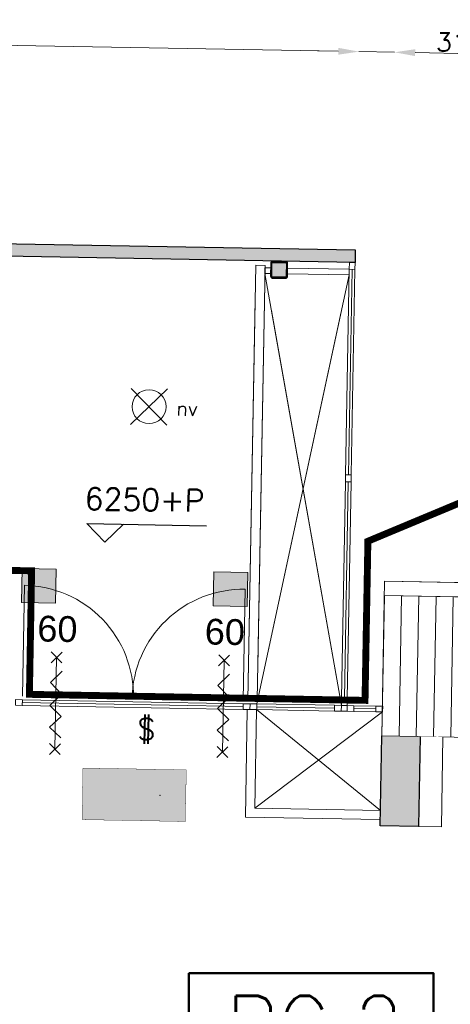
# Model space of a CAD drawing. Header units: millimetres. Extents: x -13022 to 1371524, y -38729 to 632593.
# Tile 201 of 256: x 1005375 to 1009128, y 14299 to 22890. Entities that reach past the tile are written whole.
import ezdxf

# ---------------------------------------------------------------- set-up
doc = ezdxf.new("R2010")
doc.units = ezdxf.units.MM
doc.header["$LTSCALE"] = 35
doc.set_wipeout_variables(frame=1)
for name, pattern in [('AI9-LType1', [1.69333, 0.846665, -0.846665]), ('DASHED', [200, 100, -100]), ('DIVIDE', [1250, 862.5, -112.5, 25, -112.5, 25, -112.5])]:
    doc.linetypes.add(name, pattern=pattern)
for name, color, linetype, lineweight in [('A LIJN 4', 4, 'Continuous', 50), ('A OPMER', 10, 'Continuous', 50), ('Al65----_beveiliging-inst', 92, 'Continuous', 9), ('B6 TEKST', 7, 'Continuous', 25), ('B95 tekst', 7, 'Continuous', 25), ('brandveiligheid voorzieningen', 10, 'Continuous', 9)]:
    doc.layers.add(name, color=color, linetype=linetype, lineweight=lineweight)
for name, color, linetype in [('LAYER102', 1, 'Continuous'), ('LAYER111', 7, 'Continuous'), ('LAYER22', 7, 'Continuous'), ('LAYER27', 7, 'Continuous'), ('LAYER28', 7, 'Continuous'), ('LAYER30', 7, 'Continuous'), ('LAYER31', 7, 'Continuous'), ('LAYER32', 1, 'Continuous')]:
    doc.layers.add(name, color=color, linetype=linetype)
doc.styles.add('Algemeen', font='simplex.shx', dxfattribs={"height": 2.5})
doc.styles.add('SIMPLEX', font='SIMPLEX.SHX', dxfattribs={"width": 0.75})
doc.styles.get("Standard").update_dxf_attribs({"font": 'simplex.shx'})
doc.dimstyles.new('~R----C~', dxfattribs={"dimtxt": 162, "dimasz": 180, "dimexe": 0.18, "dimexo": 0.0625, "dimgap": 16.2, "dimtad": 1, "dimdec": 0, "dimzin": 0, "dimdsep": 46, "dimtxsty": 'Standard', "dimcen": 0.09, "dimse1": 1, "dimse2": 1, "dimclrd": 7, "dimadec": 0, "dimazin": 0, "dimtfac": 1, "dimtdec": 4, "dimtmove": 0, "dimatfit": 3, "dimfxl": 1, "dimtolj": 1, "dimtzin": 0, "dimlwd": 13, "dimarcsym": 0})

# ---------------------------------------------------------------- blocks, each defined once
blk = doc.blocks.new('*D141')
at = {"layer": 'Defpoints', "color": 0, "linetype": 'Continuous', "transparency": 16777216}
for p in [(1008300, 20881.2), (1084428.7, 19510.7), (1083437.1, 18951.9)]:
    blk.add_point(p, dxfattribs=at)
at = {"layer": 'LAYER102', "color": 7, "linetype": 'Continuous', "lineweight": 13, "transparency": 16777216}
blk.add_line((1084421.5, 19114.2), (1084425.4, 19330.7), dxfattribs=at)
at = {"layer": 'LAYER102', "color": 7, "linetype": 'Continuous', "transparency": 16777216}
for points in [[(1084395.4, 19331.3), (1084455.4, 19330.2), (1084428.7, 19510.7)], [(1084391.5, 19114.7), (1084451.5, 19113.6), (1084418.3, 18934.2)]]:
    blk.add_solid(points, dxfattribs=at)
at = {"layer": 'LAYER102', "color": 0, "linetype": 'Continuous', "transparency": 16777216, "insert": (1084326.3, 19224.2), "char_height": 162, "attachment_point": 5, "rotation": 88.96863}
blk.add_mtext('\\A1;577', dxfattribs=at)
blk = doc.blocks.new('*D144')
at = {"layer": 'Defpoints', "color": 0, "linetype": 'Continuous', "transparency": 16777216}
for p in [(1008331.2, 22611.5), (1000260.1, 21025.9), (1008300, 20881.2)]:
    blk.add_point(p, dxfattribs=at)
at = {"layer": 'LAYER102', "color": 7, "linetype": 'Continuous', "lineweight": 13, "transparency": 16777216}
blk.add_line((1000471.2, 22753), (1008151.2, 22614.7), dxfattribs=at)
at = {"layer": 'LAYER102', "color": 7, "linetype": 'Continuous', "transparency": 16777216}
for points in [[(1000471.8, 22783), (1000470.7, 22723), (1000291.3, 22756.2)], [(1008151.7, 22644.7), (1008150.6, 22584.8), (1008331.2, 22611.5)]]:
    blk.add_solid(points, dxfattribs=at)
at = {"layer": 'LAYER102', "color": 0, "linetype": 'Continuous', "transparency": 16777216, "insert": (1004313, 22781.1), "char_height": 162, "attachment_point": 5, "rotation": 358.96863}
blk.add_mtext('\\A1;8041', dxfattribs=at)
blk = doc.blocks.new('*D145')
at = {"layer": 'Defpoints', "color": 0, "linetype": 'Continuous', "transparency": 16777216}
for p in [(1008641.5, 22605.9), (1008300, 20881.2), (1008558.3, 17987.6)]:
    blk.add_point(p, dxfattribs=at)
at = {"layer": 'LAYER102', "color": 7, "linetype": 'Continuous', "lineweight": 13, "transparency": 16777216}
for p, q in [((1008151.2, 22614.7), (1007971.2, 22618)), ((1008331.2, 22611.5), (1008641.5, 22605.9)), ((1008821.5, 22602.7), (1009419.5, 22591.9))]:
    blk.add_line(p, q, dxfattribs=at)
at = {"layer": 'LAYER102', "color": 7, "linetype": 'Continuous', "transparency": 16777216}
for points in [[(1008151.7, 22644.7), (1008150.6, 22584.8), (1008331.2, 22611.5)], [(1008822, 22632.7), (1008820.9, 22572.7), (1008641.5, 22605.9)]]:
    blk.add_solid(points, dxfattribs=at)
at = {"layer": 'LAYER102', "color": 0, "linetype": 'Continuous', "transparency": 16777216, "insert": (1009212.2, 22692.9), "char_height": 162, "attachment_point": 5, "rotation": 358.96863}
blk.add_mtext('\\A1;310', dxfattribs=at)
blk = doc.blocks.new('*D146')
at = {"layer": 'Defpoints', "color": 0, "linetype": 'Continuous', "transparency": 16777216}
for p in [(1028353, 22251.1), (1008558.3, 17987.6), (1028245.7, 16286.9)]:
    blk.add_point(p, dxfattribs=at)
at = {"layer": 'LAYER102', "color": 7, "linetype": 'Continuous', "lineweight": 13, "transparency": 16777216}
blk.add_line((1008821.5, 22602.7), (1028173.1, 22254.3), dxfattribs=at)
at = {"layer": 'LAYER102', "color": 7, "linetype": 'Continuous', "transparency": 16777216}
for points in [[(1008822, 22632.7), (1008820.9, 22572.7), (1008641.5, 22605.9)], [(1028173.6, 22284.3), (1028172.5, 22224.3), (1028353, 22251.1)]]:
    blk.add_solid(points, dxfattribs=at)
at = {"layer": 'LAYER102', "color": 0, "linetype": 'Continuous', "transparency": 16777216, "insert": (1018499, 22525.7), "char_height": 162, "attachment_point": 5, "rotation": 358.96863}
blk.add_mtext('\\A1;19715', dxfattribs=at)
blk = doc.blocks.new('Panieksluiting')
at = {"layer": 'brandveiligheid voorzieningen', "lineweight": 0, "style": 'Algemeen'}
blk.add_text('$', height=3.09, dxfattribs=at).set_placement((158.43, -91.61))
blk = doc.blocks.new('Vluchtrichting rechtdoor of naar beneden')
at = {"layer": 'Al65----_beveiliging-inst', "linetype": 'Continuous', "true_color": 0xffffff}
h = blk.add_hatch(color=7, dxfattribs=at)
edge = h.paths.add_edge_path()
edge.add_arc((-2.1449, 5.962), 0.7575, 92.128042, 178.185477)
edge.add_arc((-2.1628, 5.9872), 0.7392, 180.090101, 191.562583)
edge.add_line((-2.887, 5.839), (-4.652, 5.839))
edge.add_line((-4.652, 5.839), (-5.698, 4.787))
edge.add_line((-5.698, 4.787), (-5.285, 4.372))
edge.add_line((-5.285, 4.372), (-4.41, 5.253))
edge.add_line((-4.41, 5.253), (-3.544, 5.253))
edge.add_line((-3.544, 5.253), (-5.527, 3.346))
edge.add_line((-5.527, 3.346), (-6.694, 3.346))
edge.add_line((-6.694, 3.346), (-6.694, 2.613))
edge.add_line((-6.694, 2.613), (-4.496, 2.613))
edge.add_line((-4.496, 2.613), (-4.136, 2.974))
edge.add_line((-4.136, 2.974), (-3.193, 2.026))
edge.add_line((-3.193, 2.026), (-3.193, 0.852))
edge.add_line((-3.193, 0.852), (-2.464, 0.852))
edge.add_line((-2.464, 0.852), (-2.464, 2.33))
edge.add_line((-2.464, 2.33), (-3.621, 3.493))
edge.add_line((-3.621, 3.493), (-3.192, 3.923))
edge.add_line((-3.192, 3.923), (-2.428, 3.154))
edge.add_line((-2.428, 3.154), (-2.033, 3.552))
edge.add_line((-2.033, 3.552), (-2.797, 4.321))
edge.add_line((-2.797, 4.321), (-2.317, 4.803))
edge.add_line((-2.317, 4.803), (-2.317, 5.267))
edge.add_line((-2.317, 5.267), (-2.173, 5.253))
edge.add_arc((-2.2013, 6.0112), 0.7587, 272.13837, 358.096609)
edge.add_arc((-2.2036, 5.9585), 0.7611, 2.072152, 87.692869)
for points in [[(1.1805, 2.889), (1.1805, 5.804), (0.5775, 5.804), (0.5775, 2.889), (-0.571, 2.889), (0.879, 1.421), (2.334, 2.889)], [(3.808, 1.106), (6.433, 1.106), (6.433, 6.344), (3.808, 6.344)]]:
    blk.add_hatch(color=7, dxfattribs=at).paths.add_polyline_path(points)
at = {"layer": 'Al65----_beveiliging-inst', "color": 7, "true_color": 0xffffff, "const_width": 0.05}
blk.add_lwpolyline([(-7.5, 0), (7.5, 0), (7.5, 7.5), (-7.5, 7.5)], close=True, dxfattribs=at)
at = {"layer": 'Al65----_beveiliging-inst', "color": 255}
blk.add_point((3.75, 3.75), dxfattribs=at)
at = {"layer": 'Al65----_beveiliging-inst', "color": 7, "true_color": 0xffffff}
blk.add_solid([(-7.5, 0), (7.5, 0), (-7.5, 7.5), (7.5, 7.5)], dxfattribs=at)
at = {"layer": 'Al65----_beveiliging-inst', "color": 92}
blk.add_solid([(-7.25, 0.25), (7.25, 0.25), (-7.25, 7.25), (7.25, 7.25)], dxfattribs=at)
blk = doc.blocks.new('Kleefmagneet')
at = {"layer": 'Al65----_beveiliging-inst', "linetype": 'Continuous'}
blk.add_hatch(color=92, dxfattribs=at).paths.add_polyline_path([(76.19, -67.42), (71.25, -67.42), (71.25, -72.36), (76.19, -72.36)])
at = {"layer": 'Al65----_beveiliging-inst', "color": 92, "linetype": 'Continuous'}
blk.add_lwpolyline([(71.25, -72.36), (76.19, -72.36), (76.19, -67.42), (71.25, -67.42)], close=True, dxfattribs=at)
blk = doc.blocks.new('Noodverlichting')
at = {"layer": 'Al65----_beveiliging-inst', "color": 92}
for p, q in [((164, -62.36), (158.75, -57.12)), ((158.75, -62.36), (164, -57.12))]:
    blk.add_line(p, q, dxfattribs=at)
blk.add_circle((161.38, -59.74), 2.47, dxfattribs=at)
at = {"layer": 'Al65----_beveiliging-inst', "color": 7, "style": 'Algemeen'}
blk.add_text('nv', height=2.063, dxfattribs=at).set_placement((165.33, -60.96))

msp = doc.modelspace()

# ---------------------------------------------------------------- hatches: boundary and pattern name
at = {"layer": 'LAYER111', "linetype": 'Continuous', "lineweight": 5}
msp.add_hatch(color=254, dxfattribs=at).paths.add_polyline_path([(1007576.663, 20646.162, -0.4147285), (1007571.753, 20651.251), (1007573.841, 20767.232, -0.41387036), (1007578.931, 20772.141), (1007694.912, 20770.053, -0.41347007), (1007699.821, 20764.964), (1007697.733, 20648.983, -0.41392758), (1007692.644, 20644.074)], flags=0)
at = {"layer": 'LAYER27', "linetype": 'Continuous', "lineweight": 13}
h = msp.add_hatch(dxfattribs=at)
h.set_pattern_fill("~A--G'+~", angle=-1.0313675, style=0, pattern_type=0)
h.set_pattern_definition([(88.9686, (1008531.33, 16641.81), (-149.9757, 2.7), [])])
h.paths.add_polyline_path([(1008531.302, 16641.814), (1008553.34, 17865.913), (1028267.708, 17511.001), (1028245.67, 16286.902)], flags=0)

# ---------------------------------------------------------------- linework, layer by layer
at = {"layer": 'A LIJN 4', "ltscale": 0.1}
msp.add_lwpolyline([(1006848.613, 14571.466), (1008980.774, 14571.466), (1008980.774, 13706.475), (1006848.613, 13706.475)], close=True, dxfattribs=at)
at = {"layer": 'Al65----_beveiliging-inst', "color": 92, "linetype": 'AI9-LType1', "lineweight": 0, "ltscale": 0.1, "const_width": 60, "flags": 128}
msp.add_lwpolyline([(999201.409, 18910.773), (1000085.308, 18178.783), (1005479.229, 18081.678), (1005459.826, 17003.854), (1008384.541, 16951.201), (1008409.539, 18339.744), (1009789.599, 18916.504)], dxfattribs=at)
at = {"layer": 'B95 tekst'}
for p, q in [((1005960.069, 18494.009), (1007001.784, 18475.256)), ((1005960.069, 18494.009), (1006117.165, 18331.154)), ((1006280.02, 18488.249), (1006117.165, 18331.154))]:
    msp.add_line(p, q, dxfattribs=at)
at = {"layer": 'LAYER22', "color": 7, "linetype": 'Continuous', "lineweight": 18}
for points in [[(1008531.302, 16641.814), (1008555.589, 17990.892), (1028269.958, 17635.981), (1028245.67, 16286.902)], [(1008553.34, 17865.913), (1028267.708, 17511.001)]]:
    msp.add_lwpolyline(points, dxfattribs=at)
at = {"layer": 'LAYER22', "color": 7, "linetype": 'DASHED', "lineweight": 18}
msp.add_lwpolyline([(1008553.34, 17865.913), (1028267.708, 17511.001)], dxfattribs=at)
at = {"layer": 'LAYER22', "color": 7, "linetype": 'DIVIDE', "lineweight": 18}
msp.add_lwpolyline([(1008531.302, 16641.814), (1028245.67, 16286.902)], dxfattribs=at)
at = {"layer": 'LAYER28', "color": 7, "linetype": 'Continuous', "lineweight": 18}
for points in [[(1007444.016, 16951.638), (1007364.029, 16953.078), (1007433.464, 20747.506), (1007512.951, 20746.075)], [(1007358.124, 16871.648), (1007341.789, 15933.024), (1008516.974, 15911.868), (1008518.413, 15991.792), (1007423.216, 16011.571), (1007438.111, 16870.208)]]:
    msp.add_lwpolyline(points, close=True, dxfattribs=at)
at = {"layer": 'LAYER28', "color": 7, "linetype": 'DASHED', "lineweight": 18}
for points in [[(1007444.016, 16951.638), (1007364.029, 16953.078), (1007433.464, 20747.506), (1007512.951, 20746.075)], [(1007358.124, 16871.648), (1007341.789, 15933.024), (1008516.974, 15911.868), (1008518.413, 15991.792), (1007423.216, 16011.571), (1007438.111, 16870.208)]]:
    msp.add_lwpolyline(points, close=True, dxfattribs=at)
at = {"layer": 'LAYER28', "color": 7, "linetype": 'Continuous', "lineweight": 25}
msp.add_lwpolyline([(1007707.731, 20648.803), (1007709.819, 20764.784, 0.41421358), (1007695.092, 20780.052), (1007579.111, 20782.14, 0.41421358), (1007563.843, 20767.412), (1007561.755, 20651.431, 0.41421358), (1007576.483, 20636.163), (1007692.464, 20634.075, 0.41421358), (1007707.731, 20648.803)], format="xyb", close=True, dxfattribs=at)
msp.add_lwpolyline([(1007707.731, 20648.803), (1007709.819, 20764.784, 0.41421358), (1007695.092, 20780.052), (1007579.111, 20782.14, 0.41421358), (1007563.843, 20767.412), (1007561.755, 20651.431, 0.41421358), (1007576.483, 20636.163), (1007692.464, 20634.075, 0.41421358), (1007707.731, 20648.803)], format="xyb", close=True, dxfattribs=at)
at = {"layer": 'LAYER28', "color": 7, "linetype": 'Continuous', "lineweight": 18}
for points in [[(1007423.216, 16011.571), (1008537.871, 16850.409)], [(1007438.111, 16870.208), (1008518.413, 15991.792)], [(1008177.554, 16856.896), (1008227.546, 16855.996)]]:
    msp.add_lwpolyline(points, dxfattribs=at)
at = {"layer": 'LAYER28', "color": 7, "linetype": 'DASHED', "lineweight": 18}
for points in [[(1007423.216, 16011.571), (1008537.871, 16850.409)], [(1007438.111, 16870.208), (1008518.413, 15991.792)], [(1008177.554, 16856.896), (1008227.546, 16855.996)]]:
    msp.add_lwpolyline(points, dxfattribs=at)
at = {"layer": 'LAYER30', "color": 7, "linetype": 'Continuous', "lineweight": 18}
for points in [[(1008214.671, 18918.632), (1008246.959, 20712.139)], [(1008239.667, 18918.182), (1008271.955, 20711.689)], [(1008264.663, 18917.732), (1008296.951, 20711.239)], [(1008213.591, 18858.642), (1008179.534, 16966.878)], [(1008238.587, 18858.192), (1008204.53, 16966.428)], [(1008263.583, 18857.742), (1008229.526, 16965.978)], [(1005745.08, 17372.898), (1005648.25, 17279.501)], [(1005649.963, 17374.61), (1005743.368, 17277.773)], [(1005696.665, 17326.192), (1005682.265, 16526.321)], [(1007204.419, 17346.626), (1007107.59, 17253.229)], [(1007109.302, 17348.338), (1007202.707, 17251.501)], [(1007156.004, 17299.92), (1007141.604, 16500.049)], [(1005744.497, 17205.311), (1005642.713, 17107.127), (1005740.897, 17005.343), (1005639.113, 16907.16), (1005737.387, 16810.375), (1005635.693, 16717.19), (1005734.057, 16625.405)], [(1007203.836, 17179.039), (1007102.052, 17080.855), (1007200.236, 16979.071), (1007098.452, 16880.888), (1007196.726, 16784.103), (1007095.032, 16690.918), (1007193.396, 16599.133)], [(1005397.767, 16931.944), (1007322.143, 16897.3)], [(1005398.217, 16956.94), (1007322.593, 16922.296)], [(1005397.317, 16906.948), (1007321.693, 16872.304)], [(1007441.673, 16870.144), (1008117.564, 16857.976)], [(1007442.123, 16895.14), (1008118.014, 16882.972)], [(1007442.573, 16920.136), (1008118.464, 16907.968)], [(1008287.536, 16854.916), (1008477.88, 16851.489)], [(1008287.986, 16879.912), (1008478.33, 16876.485)], [(1008288.436, 16904.908), (1008478.78, 16901.481)], [(1005730.68, 16573.02), (1005633.85, 16479.623)], [(1005635.563, 16574.732), (1005728.968, 16477.895)], [(1007190.019, 16546.748), (1007093.19, 16453.351)], [(1007094.902, 16548.46), (1007188.307, 16451.623)]]:
    msp.add_lwpolyline(points, dxfattribs=at)
for points in [[(1008246.959, 20712.139), (1008248.039, 20772.129), (1008298.031, 20771.229), (1008296.951, 20711.239)], [(1008213.591, 18858.642), (1008214.671, 18918.632), (1008264.663, 18917.732), (1008263.583, 18857.742)], [(1008264.663, 18917.732), (1008263.583, 18857.742), (1008213.591, 18858.642), (1008214.671, 18918.632)], [(1005338.227, 16958.02), (1005398.217, 16956.94), (1005397.317, 16906.948), (1005337.327, 16908.028)], [(1008229.526, 16965.978), (1008228.446, 16905.988), (1008178.454, 16906.888), (1008179.534, 16966.878)], [(1007322.593, 16922.296), (1007382.583, 16921.216), (1007381.683, 16871.224), (1007321.693, 16872.304)], [(1007382.583, 16921.216), (1007442.573, 16920.136), (1007441.673, 16870.144), (1007381.683, 16871.224)], [(1008118.464, 16907.968), (1008178.454, 16906.888), (1008177.554, 16856.896), (1008117.564, 16857.976)], [(1008228.446, 16905.988), (1008288.436, 16904.908), (1008287.536, 16854.916), (1008227.546, 16855.996)], [(1008478.78, 16901.481), (1008538.771, 16900.401), (1008537.871, 16850.409), (1008477.88, 16851.489)]]:
    msp.add_lwpolyline(points, close=True, dxfattribs=at)
at = {"layer": 'LAYER31', "color": 7, "linetype": 'Continuous', "lineweight": 18}
for points in [[(1005398.76, 16987.122), (1005416.189, 17955.208, -0.41421361), (1006366.854, 16969.694)], [(1007323.136, 16952.478), (1007340.564, 17920.564, 0.41421361), (1006355.043, 16969.907)]]:
    msp.add_lwpolyline(points, format="xyb", dxfattribs=at)

# ---------------------------------------------------------------- block references
at = {"ltscale": 0.1, "xscale": 60, "yscale": 60, "zscale": 60, "rotation": 358.9686325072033}
msp.add_blockref('Noodverlichting', (996886.015, 23271.847), dxfattribs=at)
at = {"layer": 'A OPMER', "ltscale": 0.1, "xscale": 60, "yscale": 60, "zscale": 60, "rotation": 358.9686325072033}
msp.add_blockref('Vluchtrichting rechtdoor of naar beneden', (1006368.746, 15902.798), dxfattribs=at)
at = {"layer": 'Al65----_beveiliging-inst', "xscale": 60, "yscale": 60, "zscale": 60, "rotation": 358.9686325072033}
for name, p in [('Kleefmagneet', (1001195.176, 22223.621)), ('Kleefmagneet', (1002866.216, 22193.538)), ('Panieksluiting', (996992.424, 22275.247))]:
    msp.add_blockref(name, p, dxfattribs=at)

# ---------------------------------------------------------------- texts
at = {"layer": 'B6 TEKST', "style": 'SIMPLEX'}
msp.add_text('6250+P', height=192, rotation=358.9686325, dxfattribs=at).set_placement((1005939.57, 18615.381))
at = {"layer": 'B95 tekst', "insert": (1007945.677, 14371.86), "char_height": 500, "width": 13151.73817, "attachment_point": 2, "style": 'Algemeen'}
msp.add_mtext('BC:2', dxfattribs=at)
at = {"layer": 'LAYER32', "color": 7, "linetype": 'Continuous', "lineweight": 0, "char_height": 225, "attachment_point": 7, "rotation": 358.9686325, "line_spacing_factor": 1.333333}
for insert in [(1005527.218, 17462.6), (1006986.557, 17436.328)]:
    msp.add_mtext('{\\fArial|b0|i0|c0|p34;60}', dxfattribs=dict(at, insert=insert))

# ---------------------------------------------------------------- dimensions: what is measured, and where the dimension line sits
at = {"layer": 'LAYER102', "color": 7, "linetype": 'Continuous'}
for base, p1, p2, angle, picture, middle in [((1008331.161, 22611.509), (1000260.126, 21025.943), (1008300.011, 20881.203), 358.9686325, '*D144', (1004312.968, 22781.063)), ((1008641.485, 22605.922), (1008300.011, 20881.203), (1008558.343, 17987.6), 358.9686325, '*D145', (1009212.2, 22692.863)), ((1084428.675, 19510.689), (1083437.143, 18951.852), (1008300.011, 20881.211), 88.9686325, '*D141', (1084326.302, 19224.189))]:
    dim = msp.add_linear_dim(base=base, p1=p1, p2=p2, angle=angle, dimstyle='~R----C~', dxfattribs=at)
    dim.commit()
    dim.dimension.update_dxf_attribs({"geometry": picture, "text_midpoint": middle})

# ---------------------------------------------------------------- next in the draw order: wipeouts: each hides what was drawn before it
at = {"linetype": 'Continuous'}
for points in [[(1007576.483, 20636.163), (1007569.02, 20638.306), (1007563.62, 20643.896), (1007561.755, 20651.431), (1007563.843, 20767.412), (1007565.978, 20774.875), (1007571.576, 20780.267), (1007579.111, 20782.14), (1007695.092, 20780.052), (1007702.554, 20777.909), (1007707.955, 20772.319), (1007709.819, 20764.784), (1007707.731, 20648.803), (1007705.597, 20641.34), (1007699.999, 20635.948), (1007692.464, 20634.075), (1007634.473, 20635.119), (1007634.653, 20645.118), (1007692.644, 20644.074), (1007696.201, 20645.471), (1007697.733, 20648.983), (1007699.821, 20764.964), (1007698.416, 20768.529), (1007694.912, 20770.053), (1007578.931, 20772.141), (1007575.374, 20770.744), (1007573.841, 20767.232), (1007571.753, 20651.251), (1007573.158, 20647.686), (1007576.663, 20646.162), (1007634.653, 20645.118), (1007634.473, 20635.119)], [(1008864.002, 16635.997), (1009063.969, 16632.397), (1009051.201, 15846.796), (1008851.228, 15850.052)]]:
    msp.add_wipeout(points, dxfattribs=at).dxf.layer = 'LAYER111'

# ---------------------------------------------------------------- next in the draw order: hatches: boundary and pattern name
at = {"layer": 'LAYER111', "linetype": 'Continuous', "lineweight": 5}
for points in [[(1000260.126, 21025.951), (1008300.011, 20881.211), (1008298.031, 20771.229), (1000258.146, 20915.969)], [(1008863.999, 16635.825), (1008851.228, 15850.052), (1008515.828, 15855.184), (1008531.302, 16641.814)]]:
    msp.add_hatch(color=254, dxfattribs=at).paths.add_polyline_path(points, flags=0)
at = {"layer": 'LAYER28', "linetype": 'Continuous', "lineweight": 13}
h = msp.add_hatch(dxfattribs=at)
h.set_pattern_fill('~A--FYV~', angle=-1.0313675, style=0, pattern_type=0)
h.set_pattern_definition([(43.96863251, (692959.26735, 93845.67613), (-0.20827933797, 0.21591600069), []), (43.96863251, (692959.27117, 93845.88822), (-0.20827933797, 0.21591600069), [])])
h.paths.add_polyline_path([(1007634.473, 20635.119), (1007634.653, 20645.118), (1007576.663, 20646.162, -0.41421358), (1007571.753, 20651.251), (1007573.841, 20767.232, -0.41421358), (1007578.931, 20772.141), (1007694.912, 20770.053, -0.41421358), (1007699.821, 20764.964), (1007697.733, 20648.983, -0.41421358), (1007692.644, 20644.074), (1007634.653, 20645.118), (1007634.473, 20635.119), (1007692.464, 20634.075, 0.41421358), (1007707.731, 20648.803), (1007709.819, 20764.784, 0.41421358), (1007695.092, 20780.052), (1007579.111, 20782.14, 0.41421358), (1007563.843, 20767.412), (1007561.755, 20651.431, 0.41421358), (1007576.483, 20636.163)], flags=0)

# ---------------------------------------------------------------- next in the draw order: linework, layer by layer
at = {"layer": 'LAYER102', "color": 7, "linetype": 'Continuous', "lineweight": 18}
for points in [[(1008851.228, 15850.052), (1008864.002, 16635.997)], [(1009063.969, 16632.397), (1009051.201, 15846.796)], [(1009051.201, 15846.796), (1008851.228, 15850.052)]]:
    msp.add_lwpolyline(points, dxfattribs=at)
at = {"layer": 'LAYER102', "color": 7, "linetype": 'DASHED', "lineweight": 18}
for points in [[(1008851.228, 15850.052), (1008864.002, 16635.997)], [(1009063.969, 16632.397), (1009051.201, 15846.796)], [(1009051.201, 15846.796), (1008851.228, 15850.052)]]:
    msp.add_lwpolyline(points, dxfattribs=at)
at = {"layer": 'LAYER22', "color": 7, "linetype": 'DASHED', "lineweight": 18}
msp.add_lwpolyline([(1008531.302, 16641.814), (1008555.589, 17990.892), (1028269.958, 17635.981), (1028245.67, 16286.902)], dxfattribs=at)
at = {"layer": 'LAYER28', "color": 7, "linetype": 'Continuous', "lineweight": 25}
msp.add_lwpolyline([(1000260.126, 21025.951), (1008300.011, 20881.211), (1008298.031, 20771.229), (1000258.146, 20915.969)], close=True, dxfattribs=at)
at = {"layer": 'LAYER28', "color": 7, "linetype": 'Continuous', "lineweight": 18}
for points in [[(1007512.591, 20726.078), (1007563.083, 20725.169), (1007562.183, 20675.177), (1007511.691, 20676.086)], [(1007709.059, 20722.541), (1008246.972, 20712.857), (1008246.072, 20662.865), (1007708.159, 20672.549)]]:
    msp.add_lwpolyline(points, close=True, dxfattribs=at)
at = {"layer": 'LAYER28', "color": 7, "linetype": 'DASHED', "lineweight": 18}
for points in [[(1007512.591, 20726.078), (1007563.083, 20725.169), (1007562.183, 20675.177), (1007511.691, 20676.086)], [(1007709.059, 20722.541), (1008246.972, 20712.857), (1008246.072, 20662.865), (1007708.159, 20672.549)]]:
    msp.add_lwpolyline(points, close=True, dxfattribs=at)
at = {"layer": 'LAYER28', "color": 7, "linetype": 'Continuous', "lineweight": 25}
msp.add_lwpolyline([(1007634.473, 20635.119), (1007634.653, 20645.118), (1007576.663, 20646.162, -0.41421358), (1007571.753, 20651.251), (1007573.841, 20767.232, -0.41421358), (1007578.931, 20772.141), (1007694.912, 20770.053, -0.41421358), (1007699.821, 20764.964), (1007697.733, 20648.983, -0.41421358), (1007692.644, 20644.074), (1007634.653, 20645.118), (1007634.473, 20635.119), (1007692.464, 20634.075, 0.41421358), (1007707.731, 20648.803), (1007709.819, 20764.784, 0.41421358), (1007695.092, 20780.052), (1007579.111, 20782.14, 0.41421358), (1007563.843, 20767.412), (1007561.755, 20651.431, 0.41421358), (1007576.483, 20636.163)], format="xyb", close=True, dxfattribs=at)
at = {"layer": 'LAYER28', "color": 7, "linetype": 'Continuous', "lineweight": 18}
for points in [[(1007442.573, 16920.136), (1008246.072, 20662.865)], [(1008178.454, 16906.888), (1007511.691, 20676.086)]]:
    msp.add_lwpolyline(points, dxfattribs=at)
at = {"layer": 'LAYER28', "color": 7, "linetype": 'DASHED', "lineweight": 18}
for points in [[(1007442.573, 16920.136), (1008246.072, 20662.865)], [(1008178.454, 16906.888), (1007511.691, 20676.086)]]:
    msp.add_lwpolyline(points, dxfattribs=at)
at = {"layer": 'LAYER28', "color": 7, "linetype": 'Continuous', "lineweight": 25}
msp.add_lwpolyline([(1008863.999, 16635.825), (1008851.228, 15850.052), (1008515.828, 15855.184), (1008531.302, 16641.814)], dxfattribs=at)

# ---------------------------------------------------------------- next in the draw order: texts
at = {"layer": 'LAYER102', "color": 7, "linetype": 'Continuous', "lineweight": 0, "insert": (1150299.296, 12022.799), "char_height": 162, "attachment_point": 7, "rotation": 358.9686325, "line_spacing_factor": 1.333333}
msp.add_mtext("\\pi-1227.7;{\\fArial|b1|i0|c0|p34;\\H1.2346x;bijeenkomstruimte\\P\\pi-1086.7;'panorama-deck'\\fArial|b0|i0|c0|p34;\\H0.81x;\\P\\pi-925.11;bijeenkomstfunctie \\P\\pi-453.52;116,4 m2}", dxfattribs=at)

# ---------------------------------------------------------------- next in the draw order: dimensions: what is measured, and where the dimension line sits
at = {"layer": 'LAYER102', "color": 7, "linetype": 'Continuous'}
dim = msp.add_linear_dim(base=(1028353.041, 22251.061), p1=(1008558.343, 17987.6), p2=(1028245.67, 16286.902), angle=358.9686325, dimstyle='~R----C~', dxfattribs=at)
dim.commit()
dim.dimension.update_dxf_attribs({"geometry": '*D146', "text_midpoint": (1018499.013, 22525.676)})

doc.saveas('drawing.dxf')
